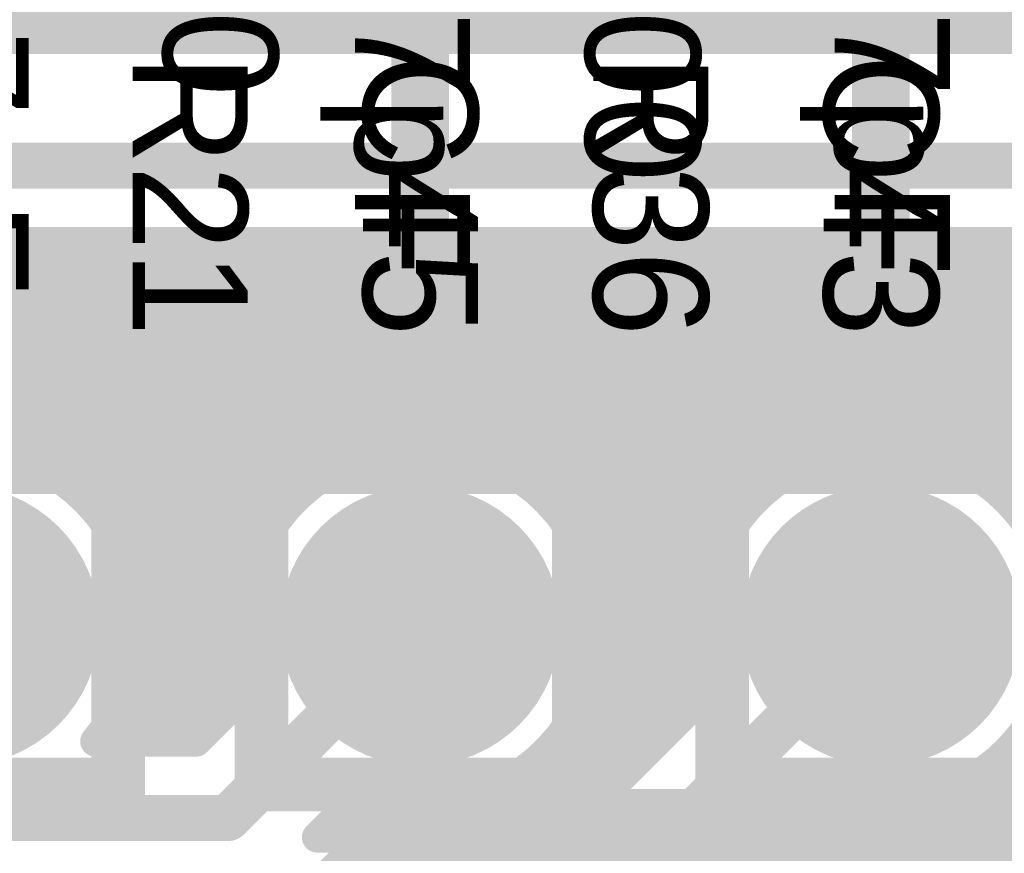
# Model space of a CAD drawing. Extents: x 7.17 to 14.1, y 4 to 11.75.
# Tile 122 of 219: x 9.9 to 10.15, y 7.8 to 8.02. Entities that reach past the tile are written whole.
import ezdxf

# ---------------------------------------------------------------- set-up
doc = ezdxf.new("R2010")
doc.units = 0
doc.layers.get('0').update_dxf_attribs({"linetype": 'CONTINUOUS'})
for name, color, linetype in [('BOTTOMLAYER', 5, 'CONTINUOUS'), ('BOTTOMSOLDER', 6, 'CONTINUOUS'), ('MECHANICAL1', 6, 'CONTINUOUS'), ('MULTILAYER', 9, 'CONTINUOUS'), ('TOPLAYER', 1, 'CONTINUOUS'), ('TOPOVERLAY', 2, 'CONTINUOUS'), ('TOPSOLDER', 216, 'CONTINUOUS')]:
    doc.layers.add(name, color=color, linetype=linetype)

# ---------------------------------------------------------------- blocks, each defined once
blk = doc.blocks.new('TEST_POINT_PAD_3_105')
at = {"layer": 'BOTTOMSOLDER', "const_width": 0.0365}
blk.add_lwpolyline([(-0.01825, 0, 1), (0.01825, 0, 1)], format="xyb", close=True, dxfattribs=at)
at = {"layer": 'MECHANICAL1', "const_width": 0.01}
for points in [[(0, 0.03937), (-0.03937, 0.03937)], [(-0.03937, -0.03937), (-0.03937, 0.03937)], [(0.03937, 0.03937), (0, 0.03937)], [(0.03937, -0.03937), (0.03937, 0.03937)], [(0.03937, -0.03937), (-0.03937, -0.03937)]]:
    blk.add_lwpolyline(points, dxfattribs=at)
at = {"layer": 'MECHANICAL1', "const_width": 0.005}
for points in [[(-0.04187, 0.03937, 1), (-0.03687, 0.03937, 1)], [(-0.04187, 0.03937, 1), (-0.03687, 0.03937, 1)], [(-0.0025, 0.03937, 1), (0.0025, 0.03937, 1)], [(-0.0025, 0.03937, 1), (0.0025, 0.03937, 1)], [(0.03687, 0.03937, 1), (0.04187, 0.03937, 1)], [(0.03687, 0.03937, 1), (0.04187, 0.03937, 1)], [(-0.04187, -0.03937, 1), (-0.03687, -0.03937, 1)], [(-0.04187, -0.03937, 1), (-0.03687, -0.03937, 1)], [(0.03687, -0.03937, 1), (0.04187, -0.03937, 1)], [(0.03687, -0.03937, 1), (0.04187, -0.03937, 1)]]:
    blk.add_lwpolyline(points, format="xyb", close=True, dxfattribs=at)
at = {"layer": 'MULTILAYER', "const_width": 0.0325}
blk.add_lwpolyline([(-0.01625, 0, 1), (0.01625, 0, 1)], format="xyb", close=True, dxfattribs=at)
at = {"layer": 'TOPOVERLAY', "const_width": 0.01}
for points in [[(0.043307, 0.043307), (-0.043307, 0.043307)], [(-0.043307, -0.043307), (-0.043307, 0.043307)], [(0.043307, 0.03937), (0.043307, 0.043307)], [(0.043307, -0.043307), (0.043307, 0.03937)], [(0.043307, -0.043307), (-0.043307, -0.043307)]]:
    blk.add_lwpolyline(points, dxfattribs=at)
at = {"layer": 'TOPOVERLAY', "const_width": 0.005}
for points in [[(-0.045807, 0.043307, 1), (-0.040807, 0.043307, 1)], [(-0.045807, 0.043307, 1), (-0.040807, 0.043307, 1)], [(0.040807, 0.043307, 1), (0.045807, 0.043307, 1)], [(0.040807, 0.043307, 1), (0.045807, 0.043307, 1)], [(0.040807, 0.03937, 1), (0.045807, 0.03937, 1)], [(0.040807, 0.03937, 1), (0.045807, 0.03937, 1)], [(-0.045807, -0.043307, 1), (-0.040807, -0.043307, 1)], [(-0.045807, -0.043307, 1), (-0.040807, -0.043307, 1)], [(0.040807, -0.043307, 1), (0.045807, -0.043307, 1)], [(0.040807, -0.043307, 1), (0.045807, -0.043307, 1)]]:
    blk.add_lwpolyline(points, format="xyb", close=True, dxfattribs=at)
at = {"layer": 'TOPSOLDER', "const_width": 0.0365}
blk.add_lwpolyline([(-0.01825, 0, 1), (0.01825, 0, 1)], format="xyb", close=True, dxfattribs=at)
blk = doc.blocks.new('TEST_POINT_PAD_3_115')
at = {"layer": 'BOTTOMSOLDER', "const_width": 0.0365}
blk.add_lwpolyline([(-0.01825, 0, 1), (0.01825, 0, 1)], format="xyb", close=True, dxfattribs=at)
at = {"layer": 'MECHANICAL1', "const_width": 0.01}
for points in [[(-0.03937, -0.03937), (-0.03937, 0.03937)], [(0, 0.03937), (-0.03937, 0.03937)], [(0.03937, 0.03937), (0, 0.03937)], [(0.03937, -0.03937), (0.03937, 0.03937)], [(0.03937, -0.03937), (-0.03937, -0.03937)]]:
    blk.add_lwpolyline(points, dxfattribs=at)
at = {"layer": 'MECHANICAL1', "const_width": 0.005}
for points in [[(-0.04187, 0.03937, 1), (-0.03687, 0.03937, 1)], [(-0.04187, 0.03937, 1), (-0.03687, 0.03937, 1)], [(-0.0025, 0.03937, 1), (0.0025, 0.03937, 1)], [(-0.0025, 0.03937, 1), (0.0025, 0.03937, 1)], [(0.03687, 0.03937, 1), (0.04187, 0.03937, 1)], [(0.03687, 0.03937, 1), (0.04187, 0.03937, 1)], [(-0.04187, -0.03937, 1), (-0.03687, -0.03937, 1)], [(-0.04187, -0.03937, 1), (-0.03687, -0.03937, 1)], [(0.03687, -0.03937, 1), (0.04187, -0.03937, 1)], [(0.03687, -0.03937, 1), (0.04187, -0.03937, 1)]]:
    blk.add_lwpolyline(points, format="xyb", close=True, dxfattribs=at)
at = {"layer": 'MULTILAYER', "const_width": 0.0325}
blk.add_lwpolyline([(-0.01625, 0, 1), (0.01625, 0, 1)], format="xyb", close=True, dxfattribs=at)
at = {"layer": 'TOPOVERLAY', "const_width": 0.01}
for points in [[(-0.043307, -0.043307), (-0.043307, 0.043307)], [(0.043307, 0.043307), (-0.043307, 0.043307)], [(0.043307, 0.03937), (0.043307, 0.043307)], [(0.043307, -0.043307), (0.043307, 0.03937)], [(0.043307, -0.043307), (-0.043307, -0.043307)]]:
    blk.add_lwpolyline(points, dxfattribs=at)
at = {"layer": 'TOPOVERLAY', "const_width": 0.005}
for points in [[(-0.045807, 0.043307, 1), (-0.040807, 0.043307, 1)], [(-0.045807, 0.043307, 1), (-0.040807, 0.043307, 1)], [(0.040807, 0.043307, 1), (0.045807, 0.043307, 1)], [(0.040807, 0.043307, 1), (0.045807, 0.043307, 1)], [(0.040807, 0.03937, 1), (0.045807, 0.03937, 1)], [(0.040807, 0.03937, 1), (0.045807, 0.03937, 1)], [(-0.045807, -0.043307, 1), (-0.040807, -0.043307, 1)], [(-0.045807, -0.043307, 1), (-0.040807, -0.043307, 1)], [(0.040807, -0.043307, 1), (0.045807, -0.043307, 1)], [(0.040807, -0.043307, 1), (0.045807, -0.043307, 1)]]:
    blk.add_lwpolyline(points, format="xyb", close=True, dxfattribs=at)
at = {"layer": 'TOPSOLDER', "const_width": 0.0365}
blk.add_lwpolyline([(-0.01825, 0, 1), (0.01825, 0, 1)], format="xyb", close=True, dxfattribs=at)
blk = doc.blocks.new('TEST_POINT_PAD_3_116')
at = {"layer": 'BOTTOMSOLDER', "const_width": 0.0365}
blk.add_lwpolyline([(-0.01825, 0, 1), (0.01825, 0, 1)], format="xyb", close=True, dxfattribs=at)
at = {"layer": 'MECHANICAL1', "const_width": 0.01}
for points in [[(0, 0.03937), (-0.03937, 0.03937)], [(-0.03937, -0.03937), (-0.03937, 0.03937)], [(0.03937, 0.03937), (0, 0.03937)], [(0.03937, -0.03937), (0.03937, 0.03937)], [(0.03937, -0.03937), (-0.03937, -0.03937)]]:
    blk.add_lwpolyline(points, dxfattribs=at)
at = {"layer": 'MECHANICAL1', "const_width": 0.005}
for points in [[(-0.04187, 0.03937, 1), (-0.03687, 0.03937, 1)], [(-0.04187, 0.03937, 1), (-0.03687, 0.03937, 1)], [(-0.0025, 0.03937, 1), (0.0025, 0.03937, 1)], [(-0.0025, 0.03937, 1), (0.0025, 0.03937, 1)], [(0.03687, 0.03937, 1), (0.04187, 0.03937, 1)], [(0.03687, 0.03937, 1), (0.04187, 0.03937, 1)], [(-0.04187, -0.03937, 1), (-0.03687, -0.03937, 1)], [(-0.04187, -0.03937, 1), (-0.03687, -0.03937, 1)], [(0.03687, -0.03937, 1), (0.04187, -0.03937, 1)], [(0.03687, -0.03937, 1), (0.04187, -0.03937, 1)]]:
    blk.add_lwpolyline(points, format="xyb", close=True, dxfattribs=at)
at = {"layer": 'MULTILAYER', "const_width": 0.0325}
blk.add_lwpolyline([(-0.01625, 0, 1), (0.01625, 0, 1)], format="xyb", close=True, dxfattribs=at)
at = {"layer": 'TOPOVERLAY', "const_width": 0.01}
for points in [[(0.043307, 0.043307), (-0.043307, 0.043307)], [(-0.043307, -0.043307), (-0.043307, 0.043307)], [(0.043307, 0.03937), (0.043307, 0.043307)], [(0.043307, -0.043307), (0.043307, 0.03937)], [(0.043307, -0.043307), (-0.043307, -0.043307)]]:
    blk.add_lwpolyline(points, dxfattribs=at)
at = {"layer": 'TOPOVERLAY', "const_width": 0.005}
for points in [[(-0.045807, 0.043307, 1), (-0.040807, 0.043307, 1)], [(-0.045807, 0.043307, 1), (-0.040807, 0.043307, 1)], [(0.040807, 0.043307, 1), (0.045807, 0.043307, 1)], [(0.040807, 0.043307, 1), (0.045807, 0.043307, 1)], [(0.040807, 0.03937, 1), (0.045807, 0.03937, 1)], [(0.040807, 0.03937, 1), (0.045807, 0.03937, 1)], [(-0.045807, -0.043307, 1), (-0.040807, -0.043307, 1)], [(-0.045807, -0.043307, 1), (-0.040807, -0.043307, 1)], [(0.040807, -0.043307, 1), (0.045807, -0.043307, 1)], [(0.040807, -0.043307, 1), (0.045807, -0.043307, 1)]]:
    blk.add_lwpolyline(points, format="xyb", close=True, dxfattribs=at)
at = {"layer": 'TOPSOLDER', "const_width": 0.0365}
blk.add_lwpolyline([(-0.01825, 0, 1), (0.01825, 0, 1)], format="xyb", close=True, dxfattribs=at)

msp = doc.modelspace()

# ---------------------------------------------------------------- linework, layer by layer
at = {"layer": 'BOTTOMLAYER'}
for points, const_width in [([(9.159904, 8.015), (10.792404, 8.015)], 0.012), ([(10.020465, 7.687009), (10.328457, 7.995)], 0.008), ([(10.025179, 7.684651), (10.335528, 7.995)], 0.008), ([(10.029225, 7.681626), (10.342599, 7.995)], 0.008), ([(10.032793, 7.678123), (10.34967, 7.995)], 0.008), ([(10.147455, 7.898851), (10.243604, 7.995)], 0.008), ([(10.151522, 7.895847), (10.250675, 7.995)], 0.008), ([(10.155203, 7.892457), (10.257746, 7.995)], 0.008), ([(9.777405, 7.979904), (10.182405, 7.979904)], 0.012), ([(9.785689, 7.959904), (10.158069, 7.959904)], 0.008), ([(9.817475, 7.88), (9.897379, 7.959904)], 0.008), ([(9.824546, 7.88), (9.90445, 7.959904)], 0.008), ([(9.831618, 7.88), (9.911521, 7.959904)], 0.008), ([(9.845068, 7.959904), (9.904124, 7.900848)], 0.008), ([(9.852139, 7.959904), (9.955535, 7.856507)], 0.008), ([(9.85921, 7.959904), (9.955541, 7.863572)], 0.008), ([(9.859356, 7.900667), (9.918593, 7.959904)], 0.008), ([(9.866281, 7.959904), (9.956437, 7.869748)], 0.008), ([(9.870951, 7.905192), (9.925664, 7.959904)], 0.008), ([(9.873352, 7.959904), (9.957984, 7.875272)], 0.008), ([(9.879255, 7.906424), (9.932735, 7.959904)], 0.008), ([(9.880423, 7.959904), (9.960055, 7.880272)], 0.008), ([(9.886203, 7.906301), (9.939806, 7.959904)], 0.008), ([(9.887494, 7.959904), (9.96258, 7.884818)], 0.008), ([(9.892297, 7.905324), (9.946877, 7.959904)], 0.008), ([(9.894565, 7.959904), (9.965517, 7.888952)], 0.008), ([(9.897758, 7.903714), (9.953948, 7.959904)], 0.008), ([(9.901636, 7.959904), (9.968842, 7.892698)], 0.008), ([(9.902704, 7.901589), (9.961019, 7.959904)], 0.008), ([(9.907202, 7.899016), (9.96809, 7.959904)], 0.008), ([(9.908707, 7.959904), (9.972549, 7.896063)], 0.008), ([(9.911293, 7.896035), (9.975161, 7.959904)], 0.008), ([(9.914996, 7.892667), (9.982233, 7.959904)], 0.008), ([(9.915779, 7.959904), (9.976643, 7.89904)], 0.008), ([(9.918318, 7.888918), (9.989304, 7.959904)], 0.008), ([(9.921251, 7.88478), (9.996375, 7.959904)], 0.008), ([(9.92285, 7.959904), (9.981145, 7.901609)], 0.008), ([(9.923773, 7.880231), (10.003446, 7.959904)], 0.008), ([(9.92584, 7.875227), (10.010517, 7.959904)], 0.008), ([(9.927381, 7.869698), (10.017588, 7.959904)], 0.008), ([(9.928268, 7.856441), (10.03173, 7.959904)], 0.008), ([(9.928271, 7.863516), (10.024659, 7.959904)], 0.008), ([(9.929921, 7.959904), (9.986095, 7.90373)], 0.008), ([(9.936992, 7.959904), (9.991561, 7.905335)], 0.008), ([(9.944063, 7.959904), (9.997661, 7.906306)], 0.008), ([(9.951134, 7.959904), (10.004617, 7.906421)], 0.008), ([(9.958205, 7.959904), (10.012937, 7.905172)], 0.008), ([(9.965276, 7.959904), (10.024589, 7.900591)], 0.008), ([(9.972347, 7.959904), (10.075519, 7.856732)], 0.008), ([(9.979418, 7.959904), (10.075557, 7.863766)], 0.008), ([(9.979817, 7.900919), (10.038801, 7.959904)], 0.008), ([(9.986489, 7.959904), (10.076474, 7.869919)], 0.008), ([(9.991226, 7.905257), (10.045872, 7.959904)], 0.008), ([(9.993561, 7.959904), (10.078038, 7.875427)], 0.008), ([(9.999476, 7.906437), (10.052943, 7.959904)], 0.008), ([(10.000632, 7.959904), (10.080124, 7.880412)], 0.008), ([(10.006393, 7.906283), (10.060015, 7.959904)], 0.008), ([(10.007703, 7.959904), (10.082661, 7.884945)], 0.008), ([(10.012466, 7.905284), (10.067086, 7.959904)], 0.008), ([(10.014774, 7.959904), (10.08561, 7.889068)], 0.008), ([(10.017911, 7.903658), (10.074157, 7.959904)], 0.008), ([(10.021845, 7.959904), (10.088946, 7.892803)], 0.008), ([(10.022843, 7.901519), (10.081228, 7.959904)], 0.008), ([(10.027329, 7.898934), (10.088299, 7.959904)], 0.008), ([(10.028916, 7.959904), (10.092664, 7.896156)], 0.008), ([(10.031408, 7.895942), (10.09537, 7.959904)], 0.008), ([(10.035099, 7.892562), (10.102441, 7.959904)], 0.008), ([(10.035987, 7.959904), (10.09677, 7.899122)], 0.008), ([(10.03841, 7.888802), (10.109512, 7.959904)], 0.008), ([(10.041332, 7.884652), (10.116583, 7.959904)], 0.008), ([(10.043058, 7.959904), (10.101284, 7.901678)], 0.008), ([(10.04384, 7.88009), (10.123655, 7.959904)], 0.008), ([(10.045894, 7.875072), (10.130726, 7.959904)], 0.008), ([(10.047418, 7.869525), (10.137797, 7.959904)], 0.008), ([(10.04825, 7.856215), (10.151939, 7.959904)], 0.008), ([(10.048285, 7.863321), (10.144868, 7.959904)], 0.008), ([(10.050129, 7.959904), (10.106248, 7.903785)], 0.008), ([(10.057201, 7.959904), (10.111731, 7.905374)], 0.008), ([(10.064272, 7.959904), (10.117852, 7.906323)], 0.008), ([(10.071343, 7.959904), (10.124839, 7.906407)], 0.008), ([(10.078414, 7.959904), (10.133214, 7.905104)], 0.008), ([(10.085485, 7.959904), (10.145071, 7.900318)], 0.008), ([(10.092556, 7.959904), (12.044534, 6.007926)], 0.008), ([(10.099627, 7.959904), (12.044534, 6.014997)], 0.008), ([(10.106698, 7.959904), (12.044534, 6.022068)], 0.008), ([(10.113769, 7.959904), (12.044534, 6.029139)], 0.008), ([(10.12084, 7.959904), (12.048374, 6.03237)], 0.008), ([(10.127911, 7.959904), (12.055445, 6.03237)], 0.008), ([(10.134983, 7.959904), (12.062516, 6.03237)], 0.008), ([(10.142054, 7.959904), (12.069588, 6.03237)], 0.008), ([(10.149125, 7.959904), (12.076659, 6.03237)], 0.008), ([(10.156196, 7.959904), (12.08373, 6.03237)], 0.008), ([(10.100264, 7.901158), (10.158498, 7.959392)], 0.008), ([(10.111498, 7.905321), (10.162045, 7.955868)], 0.008), ([(10.119696, 7.906447), (10.166163, 7.952914)], 0.008), ([(10.126583, 7.906264), (10.1709, 7.95058)], 0.008), ([(10.142981, 7.901449), (10.191185, 7.949652)], 0.008), ([(10.132635, 7.905245), (10.176377, 7.948986)], 0.008), ([(10.138063, 7.903602), (10.182869, 7.948407)], 0.008), ([(9.922752, 7.88222), (9.956982, 7.84799)], 0.008), ([(9.926804, 7.847907), (9.960985, 7.882087)], 0.008), ([(10.042495, 7.882685), (10.076907, 7.848273)], 0.008), ([(10.046726, 7.84762), (10.080747, 7.88164)], 0.008), ([(9.921357, 7.835388), (9.956647, 7.870678)], 0.008), ([(9.927142, 7.870758), (9.95576, 7.84214)], 0.008), ([(10.040995, 7.834818), (10.076583, 7.870406)], 0.008), ([(10.047076, 7.871033), (10.075864, 7.842245)], 0.008), ([(9.922944, 7.829904), (9.955467, 7.862428)], 0.008), ([(9.928337, 7.862492), (9.952225, 7.838605)], 0.008), ([(10.048325, 7.862713), (10.072329, 7.838709)], 0.008), ([(9.951808, 7.809904), (10.001904, 7.86)], 0.012), ([(10.018152, 7.804904), (10.075456, 7.862208)], 0.008), ([(10.046808, 7.784904), (10.121904, 7.86)], 0.012), ([(9.928192, 7.855566), (9.948689, 7.835069)], 0.008), ([(9.930015, 7.829904), (9.955621, 7.855511)], 0.008), ([(10.025223, 7.804904), (10.07564, 7.855321)], 0.008), ([(10.04821, 7.855757), (10.068793, 7.835174)], 0.008), ([(9.9272, 7.849487), (9.945153, 7.831534)], 0.008), ([(10.047239, 7.849657), (10.065258, 7.831638)], 0.008), ([(9.937086, 7.829904), (9.95662, 7.849438)], 0.008), ([(10.032294, 7.804904), (10.076659, 7.849269)], 0.008), ([(9.943524, 7.829904), (9.958078, 7.844458)], 0.008), ([(10.038524, 7.804904), (10.078078, 7.844458)], 0.008), ([(9.925578, 7.844038), (9.939712, 7.829904)], 0.008), ([(10.045634, 7.844191), (10.061722, 7.828102)], 0.008), ([(10.043513, 7.839241), (10.058187, 7.824567)], 0.008), ([(9.923443, 7.839102), (9.932641, 7.829904)], 0.008), ([(9.920862, 7.834612), (9.92557, 7.829904)], 0.008), ([(10.040944, 7.834739), (10.054651, 7.821031)], 0.008), ([(9.917351, 7.829904), (9.943524, 7.829904)], 0.008), ([(10.037967, 7.830645), (10.051116, 7.817496)], 0.008), ([(10.15806, 7.83076), (11.49446, 6.49436)], 0.008), ([(10.034602, 7.826938), (10.04758, 7.81396)], 0.008), ([(10.154707, 7.827042), (10.462784, 7.518965)], 0.008), ([(10.014944, 7.688559), (10.147691, 7.821306)], 0.008), ([(10.030856, 7.823613), (10.044045, 7.810425)], 0.008), ([(10.150972, 7.823706), (10.453312, 7.521365)], 0.008), ([(10.011081, 7.804904), (10.027086, 7.820909)], 0.008), ([(10.026722, 7.820677), (10.040509, 7.806889)], 0.008), ([(10.146849, 7.820757), (10.446367, 7.52124)], 0.008), ([(9.975092, 7.804904), (9.986362, 7.816174)], 0.008), ([(10.022176, 7.818151), (10.035423, 7.804904)], 0.008), ([(10.060982, 7.770794), (10.106362, 7.816174)], 0.008), ([(10.137331, 7.816134), (10.435639, 7.517825)], 0.008), ([(10.142316, 7.81822), (10.4406, 7.519935)], 0.008), ([(9.975726, 7.804904), (9.986832, 7.81601)], 0.008), ([(9.98003, 7.689), (10.106988, 7.815957)], 0.008), ([(9.982797, 7.804904), (9.992379, 7.814486)], 0.008), ([(9.984044, 7.813856), (9.992996, 7.804904)], 0.008), ([(9.987101, 7.689), (10.112552, 7.81445)], 0.008), ([(9.989868, 7.804904), (9.998583, 7.813619)], 0.008), ([(9.989894, 7.815078), (10.000068, 7.804904)], 0.008), ([(9.994172, 7.689), (10.118778, 7.813605)], 0.008), ([(9.996939, 7.804904), (10.005689, 7.813654)], 0.008), ([(9.998411, 7.813631), (10.007139, 7.804904)], 0.008), ([(10.001244, 7.689), (10.125917, 7.813674)], 0.008), ([(10.00401, 7.804904), (10.014284, 7.815178)], 0.008), ([(10.005476, 7.813637), (10.01421, 7.804904)], 0.008), ([(10.008315, 7.689), (10.134574, 7.815259)], 0.008), ([(10.011652, 7.814533), (10.021281, 7.804904)], 0.008), ([(10.017176, 7.81608), (10.028352, 7.804904)], 0.008), ([(10.104149, 7.813961), (10.408109, 7.51)], 0.008), ([(10.110177, 7.815003), (10.41518, 7.51)], 0.008), ([(10.118636, 7.813615), (10.422251, 7.51)], 0.008), ([(10.12567, 7.813653), (10.427596, 7.511726)], 0.008), ([(10.131823, 7.81457), (10.431327, 7.515066)], 0.008), ([(9.827405, 7.809904), (9.951808, 7.809904)], 0.012), ([(9.980509, 7.810321), (9.985925, 7.804904)], 0.008), ([(10.100613, 7.810425), (10.401038, 7.51)], 0.008), ([(10.097078, 7.806889), (10.393967, 7.51)], 0.008), ([(9.975092, 7.804904), (10.038524, 7.804904)], 0.008), ([(10.093542, 7.803354), (10.386896, 7.51)], 0.008), ([(10.090006, 7.799818), (10.379825, 7.51)], 0.008)]:
    msp.add_lwpolyline(points, dxfattribs=dict(at, const_width=const_width))
for points, const_width in [([(9.892565, 7.959904, 1), (9.896565, 7.959904, 1)], 0.004), ([(9.895379, 7.959904, 1), (9.899379, 7.959904, 1)], 0.004), ([(9.899636, 7.959904, 1), (9.903636, 7.959904, 1)], 0.004), ([(9.90245, 7.959904, 1), (9.90645, 7.959904, 1)], 0.004), ([(9.906707, 7.959904, 1), (9.910707, 7.959904, 1)], 0.004), ([(9.909522, 7.959904, 1), (9.913521, 7.959904, 1)], 0.004), ([(9.913778, 7.959904, 1), (9.917779, 7.959904, 1)], 0.004), ([(9.916593, 7.959904, 1), (9.920593, 7.959904, 1)], 0.004), ([(9.92085, 7.959904, 1), (9.92485, 7.959904, 1)], 0.004), ([(9.923664, 7.959904, 1), (9.927664, 7.959904, 1)], 0.004), ([(9.927921, 7.959904, 1), (9.931921, 7.959904, 1)], 0.004), ([(9.930735, 7.959904, 1), (9.934735, 7.959904, 1)], 0.004), ([(9.934992, 7.959904, 1), (9.938992, 7.959904, 1)], 0.004), ([(9.937806, 7.959904, 1), (9.941806, 7.959904, 1)], 0.004), ([(9.942063, 7.959904, 1), (9.946063, 7.959904, 1)], 0.004), ([(9.944877, 7.959904, 1), (9.948877, 7.959904, 1)], 0.004), ([(9.949134, 7.959904, 1), (9.953134, 7.959904, 1)], 0.004), ([(9.951948, 7.959904, 1), (9.955948, 7.959904, 1)], 0.004), ([(9.956205, 7.959904, 1), (9.960205, 7.959904, 1)], 0.004), ([(9.959019, 7.959904, 1), (9.963019, 7.959904, 1)], 0.004), ([(9.963276, 7.959904, 1), (9.967276, 7.959904, 1)], 0.004), ([(9.96609, 7.959904, 1), (9.97009, 7.959904, 1)], 0.004), ([(9.970347, 7.959904, 1), (9.974347, 7.959904, 1)], 0.004), ([(9.973161, 7.959904, 1), (9.977161, 7.959904, 1)], 0.004), ([(9.977418, 7.959904, 1), (9.981418, 7.959904, 1)], 0.004), ([(9.980232, 7.959904, 1), (9.984232, 7.959904, 1)], 0.004), ([(9.98449, 7.959904, 1), (9.98849, 7.959904, 1)], 0.004), ([(9.987304, 7.959904, 1), (9.991304, 7.959904, 1)], 0.004), ([(9.991561, 7.959904, 1), (9.995561, 7.959904, 1)], 0.004), ([(9.994375, 7.959904, 1), (9.998375, 7.959904, 1)], 0.004), ([(9.998632, 7.959904, 1), (10.002632, 7.959904, 1)], 0.004), ([(10.001446, 7.959904, 1), (10.005446, 7.959904, 1)], 0.004), ([(10.005703, 7.959904, 1), (10.009703, 7.959904, 1)], 0.004), ([(10.008517, 7.959904, 1), (10.012517, 7.959904, 1)], 0.004), ([(10.012774, 7.959904, 1), (10.016774, 7.959904, 1)], 0.004), ([(10.015588, 7.959904, 1), (10.019588, 7.959904, 1)], 0.004), ([(10.019845, 7.959904, 1), (10.023845, 7.959904, 1)], 0.004), ([(10.022659, 7.959904, 1), (10.026659, 7.959904, 1)], 0.004), ([(10.026916, 7.959904, 1), (10.030916, 7.959904, 1)], 0.004), ([(10.02973, 7.959904, 1), (10.03373, 7.959904, 1)], 0.004), ([(10.033987, 7.959904, 1), (10.037987, 7.959904, 1)], 0.004), ([(10.036801, 7.959904, 1), (10.040801, 7.959904, 1)], 0.004), ([(10.041058, 7.959904, 1), (10.045058, 7.959904, 1)], 0.004), ([(10.043872, 7.959904, 1), (10.047872, 7.959904, 1)], 0.004), ([(10.048129, 7.959904, 1), (10.052129, 7.959904, 1)], 0.004), ([(10.050944, 7.959904, 1), (10.054944, 7.959904, 1)], 0.004), ([(10.0552, 7.959904, 1), (10.0592, 7.959904, 1)], 0.004), ([(10.058015, 7.959904, 1), (10.062015, 7.959904, 1)], 0.004), ([(10.062272, 7.959904, 1), (10.066272, 7.959904, 1)], 0.004), ([(10.065086, 7.959904, 1), (10.069086, 7.959904, 1)], 0.004), ([(10.069343, 7.959904, 1), (10.073343, 7.959904, 1)], 0.004), ([(10.072157, 7.959904, 1), (10.076157, 7.959904, 1)], 0.004), ([(10.076414, 7.959904, 1), (10.080414, 7.959904, 1)], 0.004), ([(10.079228, 7.959904, 1), (10.083228, 7.959904, 1)], 0.004), ([(10.083485, 7.959904, 1), (10.087485, 7.959904, 1)], 0.004), ([(10.086299, 7.959904, 1), (10.090299, 7.959904, 1)], 0.004), ([(10.090556, 7.959904, 1), (10.094556, 7.959904, 1)], 0.004), ([(10.09337, 7.959904, 1), (10.09737, 7.959904, 1)], 0.004), ([(10.097627, 7.959904, 1), (10.101627, 7.959904, 1)], 0.004), ([(10.100441, 7.959904, 1), (10.104441, 7.959904, 1)], 0.004), ([(10.104698, 7.959904, 1), (10.108698, 7.959904, 1)], 0.004), ([(10.107512, 7.959904, 1), (10.111512, 7.959904, 1)], 0.004), ([(10.111769, 7.959904, 1), (10.115769, 7.959904, 1)], 0.004), ([(10.114583, 7.959904, 1), (10.118583, 7.959904, 1)], 0.004), ([(10.11884, 7.959904, 1), (10.12284, 7.959904, 1)], 0.004), ([(10.121654, 7.959904, 1), (10.125654, 7.959904, 1)], 0.004), ([(10.125912, 7.959904, 1), (10.129912, 7.959904, 1)], 0.004), ([(10.128726, 7.959904, 1), (10.132726, 7.959904, 1)], 0.004), ([(10.132983, 7.959904, 1), (10.136983, 7.959904, 1)], 0.004), ([(10.135797, 7.959904, 1), (10.139797, 7.959904, 1)], 0.004), ([(10.140054, 7.959904, 1), (10.144054, 7.959904, 1)], 0.004), ([(10.142868, 7.959904, 1), (10.146868, 7.959904, 1)], 0.004), ([(10.147125, 7.959904, 1), (10.151125, 7.959904, 1)], 0.004), ([(10.149939, 7.959904, 1), (10.153939, 7.959904, 1)], 0.004), ([(10.154196, 7.959904, 1), (10.158196, 7.959904, 1)], 0.004), ([(9.995661, 7.906306, 1), (9.999661, 7.906306, 1)], 0.004), ([(9.997476, 7.906437, 1), (10.001476, 7.906437, 1)], 0.004), ([(10.002617, 7.906421, 1), (10.006617, 7.906421, 1)], 0.004), ([(10.004393, 7.906283, 1), (10.008393, 7.906283, 1)], 0.004), ([(10.115852, 7.906323, 1), (10.119852, 7.906323, 1)], 0.004), ([(10.117696, 7.906447, 1), (10.121696, 7.906447, 1)], 0.004), ([(10.122839, 7.906407, 1), (10.126839, 7.906407, 1)], 0.004), ([(10.124583, 7.906264, 1), (10.128583, 7.906264, 1)], 0.004), ([(9.895758, 7.903714, 1), (9.899758, 7.903714, 1)], 0.004), ([(9.984095, 7.90373, 1), (9.988095, 7.90373, 1)], 0.004), ([(9.989226, 7.905257, 1), (9.993226, 7.905257, 1)], 0.004), ([(9.989561, 7.905335, 1), (9.993561, 7.905335, 1)], 0.004), ([(10.010466, 7.905284, 1), (10.014466, 7.905284, 1)], 0.004), ([(10.010937, 7.905172, 1), (10.014937, 7.905172, 1)], 0.004), ([(10.015911, 7.903658, 1), (10.019911, 7.903658, 1)], 0.004), ([(10.104248, 7.903785, 1), (10.108248, 7.903785, 1)], 0.004), ([(10.109498, 7.905321, 1), (10.113498, 7.905321, 1)], 0.004), ([(10.109731, 7.905374, 1), (10.113731, 7.905374, 1)], 0.004), ([(10.130635, 7.905245, 1), (10.134635, 7.905245, 1)], 0.004), ([(10.131214, 7.905104, 1), (10.135214, 7.905104, 1)], 0.004), ([(10.136063, 7.903602, 1), (10.140063, 7.903602, 1)], 0.004), ([(9.900704, 7.901589, 1), (9.904704, 7.901589, 1)], 0.004), ([(9.902124, 7.900848, 1), (9.906124, 7.900848, 1)], 0.004), ([(9.977817, 7.900919, 1), (9.981817, 7.900919, 1)], 0.004), ([(9.979145, 7.901609, 1), (9.983145, 7.901609, 1)], 0.004), ([(10.020843, 7.901519, 1), (10.024843, 7.901519, 1)], 0.004), ([(10.098263, 7.901158, 1), (10.102263, 7.901158, 1)], 0.004), ([(10.099284, 7.901678, 1), (10.103284, 7.901678, 1)], 0.004), ([(10.140981, 7.901449, 1), (10.144981, 7.901449, 1)], 0.004), ([(9.905202, 7.899016, 1), (9.909202, 7.899016, 1)], 0.004), ([(9.974643, 7.89904, 1), (9.978643, 7.89904, 1)], 0.004), ([(10.022589, 7.900591, 1), (10.026589, 7.900591, 1)], 0.004), ([(10.025329, 7.898934, 1), (10.029329, 7.898934, 1)], 0.004), ([(10.094769, 7.899122, 1), (10.098769, 7.899122, 1)], 0.004), ([(10.143071, 7.900318, 1), (10.147071, 7.900318, 1)], 0.004), ([(10.145455, 7.898851, 1), (10.149455, 7.898851, 1)], 0.004), ([(9.909293, 7.896035, 1), (9.913293, 7.896035, 1)], 0.004), ([(9.970549, 7.896063, 1), (9.974549, 7.896063, 1)], 0.004), ([(10.029408, 7.895942, 1), (10.033408, 7.895942, 1)], 0.004), ([(10.090664, 7.896156, 1), (10.094664, 7.896156, 1)], 0.004), ([(10.149522, 7.895847, 1), (10.153522, 7.895847, 1)], 0.004), ([(9.912996, 7.892667, 1), (9.916996, 7.892667, 1)], 0.004), ([(9.966842, 7.892698, 1), (9.970842, 7.892698, 1)], 0.004), ([(10.0331, 7.892562, 1), (10.0371, 7.892562, 1)], 0.004), ([(10.086946, 7.892803, 1), (10.090946, 7.892803, 1)], 0.004), ([(10.153203, 7.892457, 1), (10.157203, 7.892457, 1)], 0.004), ([(9.916318, 7.888918, 1), (9.920318, 7.888918, 1)], 0.004), ([(9.963517, 7.888952, 1), (9.967517, 7.888952, 1)], 0.004), ([(10.03641, 7.888802, 1), (10.04041, 7.888802, 1)], 0.004), ([(10.08361, 7.889068, 1), (10.08761, 7.889068, 1)], 0.004), ([(9.919251, 7.88478, 1), (9.923251, 7.88478, 1)], 0.004), ([(9.960581, 7.884818, 1), (9.964581, 7.884818, 1)], 0.004), ([(10.039331, 7.884652, 1), (10.043332, 7.884652, 1)], 0.004), ([(10.080661, 7.884945, 1), (10.084661, 7.884945, 1)], 0.004), ([(9.920752, 7.88222, 1), (9.924752, 7.88222, 1)], 0.004), ([(9.958055, 7.880272, 1), (9.962055, 7.880272, 1)], 0.004), ([(9.958984, 7.882087, 1), (9.962984, 7.882087, 1)], 0.004), ([(10.040495, 7.882685, 1), (10.044495, 7.882685, 1)], 0.004), ([(10.078124, 7.880412, 1), (10.082124, 7.880412, 1)], 0.004), ([(10.078746, 7.88164, 1), (10.082747, 7.88164, 1)], 0.004), ([(9.921772, 7.880231, 1), (9.925773, 7.880231, 1)], 0.004), ([(10.04184, 7.88009, 1), (10.04584, 7.88009, 1)], 0.004), ([(9.92384, 7.875227, 1), (9.92784, 7.875227, 1)], 0.004), ([(9.955984, 7.875272, 1), (9.959984, 7.875272, 1)], 0.004), ([(10.076038, 7.875427, 1), (10.080038, 7.875427, 1)], 0.004), ([(10.043894, 7.875072, 1), (10.047894, 7.875072, 1)], 0.004), ([(9.925142, 7.870758, 1), (9.929142, 7.870758, 1)], 0.004), ([(9.954647, 7.870678, 1), (9.958647, 7.870678, 1)], 0.004), ([(10.045076, 7.871033, 1), (10.049076, 7.871033, 1)], 0.004), ([(10.074583, 7.870406, 1), (10.078583, 7.870406, 1)], 0.004), ([(9.925382, 7.869698, 1), (9.929381, 7.869698, 1)], 0.004), ([(9.954437, 7.869748, 1), (9.958437, 7.869748, 1)], 0.004), ([(10.045418, 7.869525, 1), (10.049418, 7.869525, 1)], 0.004), ([(10.074474, 7.869919, 1), (10.078474, 7.869919, 1)], 0.004), ([(9.926271, 7.863516, 1), (9.930271, 7.863516, 1)], 0.004), ([(9.926337, 7.862492, 1), (9.930337, 7.862492, 1)], 0.004), ([(9.953467, 7.862428, 1), (9.957467, 7.862428, 1)], 0.004), ([(9.953541, 7.863572, 1), (9.957541, 7.863572, 1)], 0.004), ([(10.046285, 7.863321, 1), (10.050285, 7.863321, 1)], 0.004), ([(10.046325, 7.862713, 1), (10.050325, 7.862713, 1)], 0.004), ([(10.073557, 7.863766, 1), (10.077557, 7.863766, 1)], 0.004), ([(9.926404, 7.86, 1), (9.930404, 7.86, 1)], 0.004), ([(9.926404, 7.86, 1), (9.930404, 7.86, 1)], 0.004), ([(9.998904, 7.86, 1), (10.004904, 7.86, 1)], 0.006), ([(10.046404, 7.86, 1), (10.050404, 7.86, 1)], 0.004), ([(10.046404, 7.86, 1), (10.050404, 7.86, 1)], 0.004), ([(10.073457, 7.862208, 1), (10.077457, 7.862208, 1)], 0.004), ([(10.118904, 7.86, 1), (10.124904, 7.86, 1)], 0.006), ([(9.926192, 7.855566, 1), (9.930192, 7.855566, 1)], 0.004), ([(9.926268, 7.856441, 1), (9.930268, 7.856441, 1)], 0.004), ([(9.953535, 7.856507, 1), (9.957535, 7.856507, 1)], 0.004), ([(9.953621, 7.855511, 1), (9.957621, 7.855511, 1)], 0.004), ([(10.04621, 7.855757, 1), (10.05021, 7.855757, 1)], 0.004), ([(10.04625, 7.856215, 1), (10.05025, 7.856215, 1)], 0.004), ([(10.073519, 7.856732, 1), (10.077519, 7.856732, 1)], 0.004), ([(10.07364, 7.855321, 1), (10.07764, 7.855321, 1)], 0.004), ([(9.9252, 7.849487, 1), (9.9292, 7.849487, 1)], 0.004), ([(10.045239, 7.849657, 1), (10.049239, 7.849657, 1)], 0.004), ([(9.924804, 7.847907, 1), (9.928804, 7.847907, 1)], 0.004), ([(9.954619, 7.849438, 1), (9.958619, 7.849438, 1)], 0.004), ([(9.954982, 7.84799, 1), (9.958982, 7.84799, 1)], 0.004), ([(10.044726, 7.84762, 1), (10.048726, 7.84762, 1)], 0.004), ([(10.074659, 7.849269, 1), (10.078659, 7.849269, 1)], 0.004), ([(10.074907, 7.848273, 1), (10.078907, 7.848273, 1)], 0.004), ([(9.956078, 7.844458, 1), (9.960078, 7.844458, 1)], 0.004), ([(9.956078, 7.844458, 1), (9.960078, 7.844458, 1)], 0.004), ([(10.076078, 7.844458, 1), (10.080078, 7.844458, 1)], 0.004), ([(10.076078, 7.844458, 1), (10.080078, 7.844458, 1)], 0.004), ([(9.923578, 7.844038, 1), (9.927578, 7.844038, 1)], 0.004), ([(9.95376, 7.84214, 1), (9.95776, 7.84214, 1)], 0.004), ([(10.043634, 7.844191, 1), (10.047634, 7.844191, 1)], 0.004), ([(10.073864, 7.842245, 1), (10.077865, 7.842245, 1)], 0.004), ([(10.041513, 7.839241, 1), (10.045513, 7.839241, 1)], 0.004), ([(9.921443, 7.839102, 1), (9.925443, 7.839102, 1)], 0.004), ([(9.950225, 7.838605, 1), (9.954225, 7.838605, 1)], 0.004), ([(10.070329, 7.838709, 1), (10.074329, 7.838709, 1)], 0.004), ([(9.918862, 7.834612, 1), (9.922862, 7.834612, 1)], 0.004), ([(9.919357, 7.835388, 1), (9.923357, 7.835388, 1)], 0.004), ([(9.946689, 7.835069, 1), (9.950689, 7.835069, 1)], 0.004), ([(10.038944, 7.834739, 1), (10.042944, 7.834739, 1)], 0.004), ([(10.038995, 7.834818, 1), (10.042995, 7.834818, 1)], 0.004), ([(10.066793, 7.835174, 1), (10.070793, 7.835174, 1)], 0.004), ([(9.943153, 7.831534, 1), (9.947154, 7.831534, 1)], 0.004), ([(10.063258, 7.831638, 1), (10.067258, 7.831638, 1)], 0.004), ([(9.915351, 7.829904, 1), (9.919351, 7.829904, 1)], 0.004), ([(9.915351, 7.829904, 1), (9.919351, 7.829904, 1)], 0.004), ([(9.920943, 7.829904, 1), (9.924943, 7.829904, 1)], 0.004), ([(9.92357, 7.829904, 1), (9.92757, 7.829904, 1)], 0.004), ([(9.928015, 7.829904, 1), (9.932015, 7.829904, 1)], 0.004), ([(9.930641, 7.829904, 1), (9.934641, 7.829904, 1)], 0.004), ([(9.935086, 7.829904, 1), (9.939086, 7.829904, 1)], 0.004), ([(9.937712, 7.829904, 1), (9.941712, 7.829904, 1)], 0.004), ([(9.941524, 7.829904, 1), (9.945524, 7.829904, 1)], 0.004), ([(9.941524, 7.829904, 1), (9.945524, 7.829904, 1)], 0.004), ([(10.035967, 7.830645, 1), (10.039967, 7.830645, 1)], 0.004), ([(10.15606, 7.83076, 1), (10.16006, 7.83076, 1)], 0.004), ([(10.032602, 7.826938, 1), (10.036602, 7.826938, 1)], 0.004), ([(10.059722, 7.828102, 1), (10.063722, 7.828102, 1)], 0.004), ([(10.152707, 7.827042, 1), (10.156707, 7.827042, 1)], 0.004), ([(10.056187, 7.824567, 1), (10.060187, 7.824567, 1)], 0.004), ([(10.028856, 7.823613, 1), (10.032856, 7.823613, 1)], 0.004), ([(10.145691, 7.821306, 1), (10.149691, 7.821306, 1)], 0.004), ([(10.148972, 7.823706, 1), (10.152972, 7.823706, 1)], 0.004), ([(10.024722, 7.820677, 1), (10.028722, 7.820677, 1)], 0.004), ([(10.025086, 7.820909, 1), (10.029086, 7.820909, 1)], 0.004), ([(10.052651, 7.821031, 1), (10.056651, 7.821031, 1)], 0.004), ([(10.144849, 7.820757, 1), (10.148849, 7.820757, 1)], 0.004), ([(9.984362, 7.816174, 1), (9.988362, 7.816174, 1)], 0.004), ([(9.984362, 7.816174, 1), (9.988362, 7.816174, 1)], 0.004), ([(10.020176, 7.818151, 1), (10.024176, 7.818151, 1)], 0.004), ([(10.049116, 7.817496, 1), (10.053116, 7.817496, 1)], 0.004), ([(10.104362, 7.816174, 1), (10.108362, 7.816174, 1)], 0.004), ([(10.104362, 7.816174, 1), (10.108362, 7.816174, 1)], 0.004), ([(10.135331, 7.816134, 1), (10.139331, 7.816134, 1)], 0.004), ([(10.140316, 7.81822, 1), (10.144316, 7.81822, 1)], 0.004), ([(9.982044, 7.813856, 1), (9.986044, 7.813856, 1)], 0.004), ([(9.984832, 7.81601, 1), (9.988832, 7.81601, 1)], 0.004), ([(9.987894, 7.815078, 1), (9.991894, 7.815078, 1)], 0.004), ([(9.990379, 7.814486, 1), (9.994379, 7.814486, 1)], 0.004), ([(9.996411, 7.813631, 1), (10.000411, 7.813631, 1)], 0.004), ([(9.996583, 7.813619, 1), (10.000583, 7.813619, 1)], 0.004), ([(10.003476, 7.813637, 1), (10.007476, 7.813637, 1)], 0.004), ([(10.003689, 7.813654, 1), (10.007689, 7.813654, 1)], 0.004), ([(10.009652, 7.814533, 1), (10.013652, 7.814533, 1)], 0.004), ([(10.012284, 7.815178, 1), (10.016284, 7.815178, 1)], 0.004), ([(10.015176, 7.81608, 1), (10.019176, 7.81608, 1)], 0.004), ([(10.04558, 7.81396, 1), (10.04958, 7.81396, 1)], 0.004), ([(10.102149, 7.813961, 1), (10.106149, 7.813961, 1)], 0.004), ([(10.104988, 7.815957, 1), (10.108988, 7.815957, 1)], 0.004), ([(10.108177, 7.815003, 1), (10.112177, 7.815003, 1)], 0.004), ([(10.110552, 7.81445, 1), (10.114552, 7.81445, 1)], 0.004), ([(10.116636, 7.813615, 1), (10.120636, 7.813615, 1)], 0.004), ([(10.116778, 7.813605, 1), (10.120778, 7.813605, 1)], 0.004), ([(10.12367, 7.813653, 1), (10.12767, 7.813653, 1)], 0.004), ([(10.123917, 7.813674, 1), (10.127917, 7.813674, 1)], 0.004), ([(10.129823, 7.81457, 1), (10.133823, 7.81457, 1)], 0.004), ([(10.132574, 7.815259, 1), (10.136574, 7.815259, 1)], 0.004), ([(9.948808, 7.809904, 1), (9.954808, 7.809904, 1)], 0.006), ([(9.948808, 7.809904, 1), (9.954808, 7.809904, 1)], 0.006), ([(9.978509, 7.810321, 1), (9.982509, 7.810321, 1)], 0.004), ([(10.042044, 7.810425, 1), (10.046045, 7.810425, 1)], 0.004), ([(10.098613, 7.810425, 1), (10.102613, 7.810425, 1)], 0.004), ([(10.038509, 7.806889, 1), (10.042509, 7.806889, 1)], 0.004), ([(10.095078, 7.806889, 1), (10.099078, 7.806889, 1)], 0.004), ([(9.973092, 7.804904, 1), (9.977092, 7.804904, 1)], 0.004), ([(9.973092, 7.804904, 1), (9.977092, 7.804904, 1)], 0.004), ([(9.973726, 7.804904, 1), (9.977726, 7.804904, 1)], 0.004), ([(9.980797, 7.804904, 1), (9.984797, 7.804904, 1)], 0.004), ([(9.983925, 7.804904, 1), (9.987925, 7.804904, 1)], 0.004), ([(9.987868, 7.804904, 1), (9.991868, 7.804904, 1)], 0.004), ([(9.990996, 7.804904, 1), (9.994996, 7.804904, 1)], 0.004), ([(9.994939, 7.804904, 1), (9.998939, 7.804904, 1)], 0.004), ([(9.998067, 7.804904, 1), (10.002068, 7.804904, 1)], 0.004), ([(10.00201, 7.804904, 1), (10.00601, 7.804904, 1)], 0.004), ([(10.005139, 7.804904, 1), (10.009139, 7.804904, 1)], 0.004), ([(10.009081, 7.804904, 1), (10.013081, 7.804904, 1)], 0.004), ([(10.01221, 7.804904, 1), (10.01621, 7.804904, 1)], 0.004), ([(10.016152, 7.804904, 1), (10.020152, 7.804904, 1)], 0.004), ([(10.019281, 7.804904, 1), (10.023281, 7.804904, 1)], 0.004), ([(10.023223, 7.804904, 1), (10.027223, 7.804904, 1)], 0.004), ([(10.026352, 7.804904, 1), (10.030352, 7.804904, 1)], 0.004), ([(10.030294, 7.804904, 1), (10.034294, 7.804904, 1)], 0.004), ([(10.033423, 7.804904, 1), (10.037423, 7.804904, 1)], 0.004), ([(10.036524, 7.804904, 1), (10.040524, 7.804904, 1)], 0.004), ([(10.036524, 7.804904, 1), (10.040524, 7.804904, 1)], 0.004), ([(10.091542, 7.803354, 1), (10.095542, 7.803354, 1)], 0.004), ([(10.088007, 7.799818, 1), (10.092007, 7.799818, 1)], 0.004)]:
    msp.add_lwpolyline(points, format="xyb", close=True, dxfattribs=dict(at, const_width=const_width))
at = {"layer": 'BOTTOMLAYER', "const_width": 0.008}
for points in [[(9.839925, 7.88, -0.799187), (9.928404, 7.86)], [(9.958078, 7.844458, -1.186757), (10.048404, 7.86)], [(10.078078, 7.844458, -1.186757), (10.168404, 7.86)], [(9.928404, 7.86, -0.177824), (9.917351, 7.829904)], [(10.048404, 7.86, -0.517939), (9.986362, 7.816174)], [(10.168404, 7.86, -0.517939), (10.106362, 7.816174)]]:
    msp.add_lwpolyline(points, format="xyb", dxfattribs=at)
at = {"layer": 'TOPLAYER'}
for points, const_width in [([(10.001904, 7.86), (10.001904, 8.07)], 0.015), ([(10.121904, 7.86), (10.121904, 8.07)], 0.015), ([(9.954904, 7.76), (9.999904, 7.805)], 0.025), ([(9.999904, 7.805), (10.209904, 7.805)], 0.025)]:
    msp.add_lwpolyline(points, dxfattribs=dict(at, const_width=const_width))
for points, const_width in [([(9.998154, 7.86, 1), (10.005654, 7.86, 1)], 0.0075), ([(10.118154, 7.86, 1), (10.125654, 7.86, 1)], 0.0075), ([(9.993654, 7.805, 1), (10.006154, 7.805, 1)], 0.0125), ([(9.993654, 7.805, 1), (10.006154, 7.805, 1)], 0.0125)]:
    msp.add_lwpolyline(points, format="xyb", close=True, dxfattribs=dict(at, const_width=const_width))

# ---------------------------------------------------------------- block references
at = {"rotation": 270}
for name, p in [('TEST_POINT_PAD_3_105', (9.881904, 7.86)), ('TEST_POINT_PAD_3_115', (10.001904, 7.86)), ('TEST_POINT_PAD_3_116', (10.121904, 7.86))]:
    msp.add_blockref(name, p, dxfattribs=at)

# ---------------------------------------------------------------- texts
at = {"layer": 'MECHANICAL1'}
for s, p in [('47pF', (9.984904, 8.0425)), ('47pF', (10.109904, 8.0425)), ('10', (9.934904, 8.0425)), ('100', (10.044904, 8.0425)), ('47pF', (9.869904, 8.0375))]:
    msp.add_text(s, height=0.03, rotation=270, dxfattribs=at).set_placement(p)
at = {"layer": 'TOPOVERLAY'}
for s, p in [('R21', (9.927, 8.009)), ('C45', (9.987, 8.009)), ('R36', (10.047, 8.009)), ('C43', (10.107, 8.009))]:
    msp.add_text(s, height=0.03, rotation=270, dxfattribs=at).set_placement(p)

doc.saveas('drawing.dxf')
